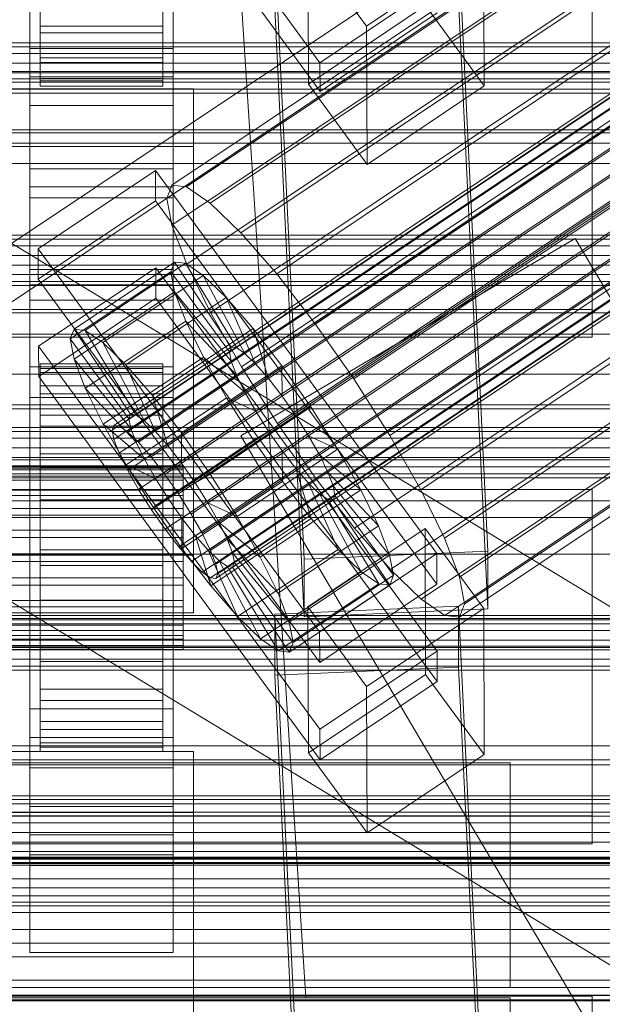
# Model space of a CAD drawing. Header units: millimetres. Extents: x -2233 to 65662, y -50530 to 6847.
# Tile 96 of 256: x 132 to 189, y -34886 to -34789. Entities that reach past the tile are written whole.
import ezdxf

# ---------------------------------------------------------------- set-up
doc = ezdxf.new("R2010")
doc.units = ezdxf.units.MM
for name, color, linetype, lineweight in [('COTAS_O', 1, 'Continuous', 0), ('COTAS_P', 1, 'Continuous', 0), ('frontal_C01', 7, 'Continuous', 0), ('frontal_C02', 7, 'Continuous', 0), ('frontal_C03', 7, 'Continuous', 0), ('frontal_C04', 7, 'Continuous', 0), ('frontal_C05-C03', 7, 'Continuous', 0), ('frontal_mezcladora', 7, 'Continuous', 0), ('frontal_secador', 7, 'Continuous', 0)]:
    doc.layers.add(name, color=color, linetype=linetype, lineweight=lineweight)
doc.dimstyles.new('R19_100', dxfattribs={"dimtxt": 250, "dimasz": 150, "dimexe": 150, "dimexo": 80, "dimgap": 100, "dimtad": 1, "dimtih": 1, "dimtoh": 1, "dimdsep": 46, "dimcen": 0.09, "dimadec": 0, "dimazin": 0, "dimtfac": 1, "dimtdec": 4, "dimtofl": 0, "dimtmove": 0, "dimatfit": 3, "dimfxl": 1, "dimtolj": 1, "dimtzin": 0, "dimarcsym": 0})

# ---------------------------------------------------------------- blocks, each defined once
blk = doc.blocks.new('DIM_R32_40')
at = {"layer": 'COTAS_P'}
for p, q in [((-150, -32200), (550, -32200)), ((550, -32200), (505, -32350)), ((550, -34800), (550, -32200)), ((550, -32200), (595, -32350)), ((550, -34800), (505, -34650)), ((550, -34800), (595, -34650)), ((-150, -34800), (550, -34800))]:
    blk.add_line(p, q, dxfattribs=at)
blk.add_text('2600 P', height=250, rotation=90, dxfattribs=at).set_placement((450, -33500))
blk = doc.blocks.new('DIM_R32_43')
at = {"layer": 'COTAS_O'}
for p, q in [((-650, -34200), (-500, -34155)), ((650, -34200), (500, -34155)), ((-650, -34900), (-650, -34200)), ((-650, -34200), (650, -34200)), ((-650, -34200), (-500, -34245)), ((650, -34200), (500, -34245)), ((650, -34900), (650, -34200))]:
    blk.add_line(p, q, dxfattribs=at)
blk.add_text('1300 O', height=250, dxfattribs=at).set_placement((0, -34100))

msp = doc.modelspace()

# ---------------------------------------------------------------- linework, layer by layer
at = {"layer": 'frontal_C01'}
for p, q in [((133, -34794.799), (133, -34748.751)), ((147, -34748.751), (147, -34794.799)), ((133, -34751.573), (133, -34797.622)), ((147, -34797.622), (147, -34751.573)), ((161.379, -34793.441), (133.847, -34755.729)), ((133, -34803.831), (133, -34757.783)), ((147, -34757.783), (147, -34803.831)), ((133.859, -34758.552), (161.391, -34796.263)), ((133, -34760.605), (133, -34806.654)), ((147, -34806.654), (147, -34760.605)), ((160.247, -34795.539), (160.19, -34781.99)), ((165.926, -34789.847), (160.19, -34781.99)), ((177.394, -34782.139), (165.926, -34789.847)), ((174.943, -34781.689), (177.811, -34841.253)), ((177.451, -34795.688), (177.394, -34782.139)), ((134, -34782.95), (134, -34789.847)), ((134, -34783.26), (134, -34790.501)), ((146, -34789.847), (146, -34782.95)), ((146, -34790.501), (146, -34783.26)), ((159.83, -34842.049), (156.962, -34782.486)), ((134, -34784.425), (134, -34792.961)), ((134, -34784.644), (134, -34793.424)), ((146, -34792.961), (146, -34784.425)), ((146, -34793.424), (146, -34784.644)), ((134, -34785.377), (134, -34794.97)), ((134, -34785.49), (134, -34795.21)), ((134, -34785.74), (134, -34795.737)), ((134, -34785.839), (134, -34789.847)), ((146, -34794.97), (146, -34785.377)), ((146, -34795.21), (146, -34785.49)), ((146, -34795.737), (146, -34785.74)), ((146, -34789.847), (146, -34785.839)), ((172.847, -34785.733), (161.379, -34793.441)), ((134, -34790.501), (134, -34786.641)), ((146, -34786.641), (146, -34790.501)), ((171.715, -34787.831), (160.247, -34795.539)), ((177.451, -34795.688), (171.715, -34787.831)), ((177.811, -34846.899), (174.943, -34787.335)), ((159.83, -34847.695), (156.962, -34788.132)), ((161.391, -34796.263), (172.859, -34788.556)), ((134, -34789.847), (134, -34792.961)), ((134, -34789.847), (146, -34789.847)), ((146, -34792.961), (146, -34789.847)), ((165.926, -34789.847), (165.983, -34803.395)), ((134, -34790.501), (146, -34790.501)), ((134, -34793.424), (134, -34790.501)), ((146, -34790.501), (146, -34793.424)), ((133, -34805.582), (133, -34792.034)), ((133, -34792.034), (147, -34792.034)), ((133, -34801.627), (133, -34792.034)), ((147, -34792.034), (147, -34805.582)), ((147, -34792.034), (147, -34801.627)), ((134, -34792.961), (134, -34794.97)), ((134, -34792.961), (146, -34792.961)), ((134, -34793.424), (146, -34793.424)), ((134, -34795.21), (134, -34793.424)), ((146, -34794.97), (146, -34792.961)), ((146, -34793.424), (146, -34795.21)), ((161.379, -34793.441), (161.391, -34796.263)), ((147, -34794.799), (133, -34794.799)), ((133, -34794.799), (133, -34797.622)), ((147, -34797.622), (147, -34794.799)), ((134, -34794.97), (134, -34795.737)), ((134, -34794.97), (146, -34794.97)), ((134, -34795.21), (146, -34795.21)), ((134, -34795.737), (134, -34795.21)), ((134, -34795.737), (146, -34795.737)), ((146, -34795.737), (146, -34794.97)), ((146, -34795.21), (146, -34795.737)), ((160.247, -34795.539), (165.983, -34803.395)), ((165.983, -34803.395), (177.451, -34795.688)), ((131, -34795.985), (149, -34795.985)), ((149, -34795.985), (149, -34801.63)), ((149, -34795.985), (149, -34841.65)), ((133, -34797.622), (147, -34797.622)), ((149, -34801.63), (131, -34801.63)), ((147, -34801.627), (133, -34801.627)), ((133, -34801.627), (133, -34815.175)), ((147, -34815.175), (147, -34801.627)), ((149, -34847.295), (149, -34801.63)), ((147, -34803.831), (133, -34803.831)), ((133, -34803.831), (133, -34806.654)), ((147, -34806.654), (147, -34803.831)), ((147, -34805.582), (133, -34805.582)), ((133, -34805.582), (133, -34815.175)), ((147, -34815.175), (147, -34805.582)), ((133, -34806.654), (147, -34806.654)), ((133, -34815.175), (147, -34815.175)), ((-425, -34836.344), (425, -34836.344)), ((149, -34841.65), (131, -34841.65)), ((149, -34847.295), (149, -34841.65)), ((177.811, -34841.253), (159.83, -34842.049)), ((159.83, -34842.049), (159.83, -34847.695)), ((177.811, -34846.899), (177.811, -34841.253)), ((425, -34847.856), (-425, -34847.856)), ((131, -34847.295), (149, -34847.295)), ((159.83, -34847.695), (177.811, -34846.899)), ((425, -34850.682), (-425, -34850.682)), ((-425, -34862.194), (425, -34862.194))]:
    msp.add_line(p, q, dxfattribs=at)
at = {"layer": 'frontal_C02'}
for p, q in [((146.872, -34805.433), (331.181, -34682.179)), ((148.32, -34805.591), (332.629, -34682.337)), ((146.383, -34806.716), (330.692, -34683.462)), ((150.629, -34807.179), (334.938, -34683.924)), ((141.045, -34829.397), (354.844, -34686.421)), ((141.218, -34828.942), (355.017, -34685.967)), ((141.731, -34828.998), (355.53, -34686.023)), ((142.549, -34829.561), (356.348, -34686.585)), ((146.887, -34809.352), (331.197, -34686.098)), ((153.641, -34810.088), (337.95, -34686.833)), ((141.224, -34830.331), (355.022, -34687.355)), ((143.617, -34830.591), (357.415, -34687.616)), ((141.742, -34831.681), (355.541, -34688.705)), ((144.861, -34832.02), (358.659, -34689.045)), ((142.565, -34833.354), (356.363, -34690.379)), ((148.35, -34813.162), (332.659, -34689.907)), ((359.995, -34690.774), (146.196, -34833.75)), ((157.152, -34814.12), (341.461, -34690.866)), ((143.635, -34835.238), (357.434, -34692.262)), ((147.533, -34835.662), (361.332, -34692.687)), ((144.881, -34837.202), (358.68, -34694.227)), ((148.779, -34837.627), (362.578, -34694.652)), ((150.672, -34817.885), (334.981, -34694.63)), ((146.218, -34839.115), (360.017, -34696.139)), ((345.231, -34695.747), (160.922, -34819.001)), ((149.85, -34839.51), (363.648, -34696.535)), ((147.554, -34840.844), (361.352, -34697.869)), ((150.672, -34841.184), (364.471, -34698.209)), ((148.798, -34842.273), (362.596, -34699.298)), ((149.865, -34843.304), (363.664, -34700.329)), ((151.191, -34842.534), (364.989, -34699.558)), ((153.694, -34823.2), (338.003, -34699.946)), ((150.683, -34843.866), (364.482, -34700.891)), ((151.196, -34843.922), (364.995, -34700.947)), ((151.369, -34843.468), (365.168, -34700.492)), ((164.693, -34824.398), (349.002, -34701.144)), ((157.211, -34828.745), (341.52, -34705.491)), ((168.21, -34829.943), (352.519, -34706.689)), ((160.982, -34834.142), (345.291, -34710.888)), ((171.232, -34835.259), (355.541, -34712.004)), ((164.752, -34839.023), (349.061, -34715.769)), ((173.554, -34839.982), (357.863, -34716.728)), ((168.263, -34843.056), (352.572, -34719.801)), ((175.016, -34843.792), (359.326, -34720.537)), ((171.275, -34845.965), (355.584, -34722.71)), ((175.521, -34846.427), (359.83, -34723.173)), ((173.584, -34847.553), (357.893, -34724.298)), ((175.032, -34847.71), (359.341, -34724.456)), ((228.298, -34746.19), (130, -34811.926)), ((130, -34817.656), (228.298, -34751.921)), ((133.809, -34811.646), (145.277, -34803.977)), ((145.277, -34803.977), (145.289, -34806.957)), ((145.277, -34803.977), (172.809, -34841.499)), ((146.383, -34806.716), (146.872, -34805.433)), ((146.872, -34805.433), (148.32, -34805.591)), ((148.32, -34805.591), (150.629, -34807.179)), ((145.289, -34806.957), (133.821, -34814.626)), ((172.821, -34844.48), (145.289, -34806.957)), ((146.887, -34809.352), (146.383, -34806.716)), ((150.629, -34807.179), (153.641, -34810.088)), ((148.35, -34813.162), (146.887, -34809.352)), ((153.641, -34810.088), (157.152, -34814.12)), ((186.358, -34810.643), (153.642, -34829.975)), ((446.358, -35250.643), (186.358, -34810.643)), ((133.821, -34814.626), (133.809, -34811.646)), ((161.341, -34849.168), (133.809, -34811.646)), ((137.313, -34819.524), (147.143, -34812.951)), ((138.396, -34819.642), (148.226, -34813.069)), ((147.143, -34812.951), (146.777, -34813.91)), ((148.226, -34813.069), (147.143, -34812.951)), ((147.143, -34812.951), (152.686, -34821.273)), ((149.953, -34814.256), (148.226, -34813.069)), ((148.226, -34813.069), (153.199, -34821.329)), ((133, -34816.669), (133, -34813.688)), ((133, -34813.688), (147, -34813.688)), ((133, -34859.507), (133, -34813.688)), ((133.847, -34821.183), (145.315, -34813.514)), ((136.948, -34820.484), (146.777, -34813.91)), ((145.315, -34813.514), (145.327, -34816.495)), ((145.315, -34813.514), (172.847, -34851.037)), ((146.777, -34813.91), (152.513, -34821.728)), ((146.777, -34813.91), (147.155, -34815.882)), ((147, -34813.688), (147, -34816.669)), ((147, -34813.688), (147, -34859.507)), ((150.672, -34817.885), (148.35, -34813.162)), ((133.821, -34814.626), (161.353, -34852.149)), ((140.123, -34820.83), (149.953, -34814.256)), ((152.207, -34816.432), (149.953, -34814.256)), ((149.953, -34814.256), (154.017, -34821.891)), ((157.152, -34814.12), (160.922, -34819.001)), ((137.325, -34822.456), (147.155, -34815.882)), ((147.155, -34815.882), (152.692, -34822.662)), ((147.155, -34815.882), (148.249, -34818.732)), ((147, -34816.669), (133, -34816.669)), ((133, -34816.669), (133, -34862.487)), ((145.327, -34816.495), (133.859, -34824.164)), ((142.377, -34823.006), (152.207, -34816.432)), ((172.859, -34854.017), (145.327, -34816.495)), ((147, -34862.487), (147, -34816.669)), ((154.833, -34819.449), (152.207, -34816.432)), ((152.207, -34816.432), (155.085, -34822.922)), ((153.694, -34823.2), (150.672, -34817.885)), ((138.419, -34825.305), (148.249, -34818.732)), ((148.249, -34818.732), (153.21, -34824.011)), ((148.249, -34818.732), (149.985, -34822.265)), ((136.948, -34820.484), (137.313, -34819.524)), ((142.856, -34827.847), (137.313, -34819.524)), ((137.313, -34819.524), (138.396, -34819.642)), ((143.369, -34827.903), (138.396, -34819.642)), ((138.396, -34819.642), (140.123, -34820.83)), ((145.003, -34826.022), (154.833, -34819.449)), ((157.653, -34823.1), (154.833, -34819.449)), ((154.833, -34819.449), (156.329, -34824.351)), ((160.922, -34819.001), (164.693, -34824.398)), ((142.683, -34828.301), (136.948, -34820.484)), ((137.325, -34822.456), (136.948, -34820.484)), ((144.188, -34828.465), (140.123, -34820.83)), ((140.123, -34820.83), (142.377, -34823.006)), ((133.859, -34824.164), (133.847, -34821.183)), ((161.379, -34858.706), (133.847, -34821.183)), ((152.513, -34821.728), (142.683, -34828.301)), ((152.686, -34821.273), (142.856, -34827.847)), ((153.199, -34821.329), (143.369, -34827.903)), ((152.513, -34821.728), (152.686, -34821.273)), ((152.692, -34822.662), (152.513, -34821.728)), ((152.686, -34821.273), (153.199, -34821.329)), ((153.199, -34821.329), (154.017, -34821.891)), ((142.862, -34829.235), (137.325, -34822.456)), ((138.419, -34825.305), (137.325, -34822.456)), ((140.156, -34828.839), (149.985, -34822.265)), ((152.692, -34822.662), (142.862, -34829.235)), ((154.017, -34821.891), (144.188, -34828.465)), ((149.985, -34822.265), (154.033, -34825.685)), ((149.985, -34822.265), (152.246, -34826.241)), ((153.21, -34824.011), (152.692, -34822.662)), ((154.017, -34821.891), (155.085, -34822.922)), ((133, -34826.207), (133, -34823.226)), ((133, -34823.226), (147, -34823.226)), ((133, -34869.044), (133, -34823.226)), ((134, -34832.91), (134, -34822.918)), ((134, -34822.918), (134, -34823.364)), ((134, -34822.918), (146, -34822.918)), ((134, -34823.766), (134, -34822.918)), ((134, -34833.121), (134, -34823.364)), ((134, -34823.364), (134, -34825.073)), ((134, -34823.364), (146, -34823.364)), ((145.255, -34829.496), (142.377, -34823.006)), ((142.377, -34823.006), (145.003, -34826.022)), ((155.085, -34822.922), (145.255, -34829.496)), ((146, -34823.364), (146, -34822.918)), ((146, -34822.918), (146, -34832.91)), ((146, -34822.918), (146, -34823.766)), ((146, -34825.073), (146, -34823.364)), ((146, -34823.364), (146, -34833.121)), ((147, -34823.226), (147, -34826.207)), ((147, -34823.226), (147, -34869.044)), ((157.653, -34823.1), (147.823, -34829.674)), ((157.211, -34828.745), (153.694, -34823.2)), ((155.085, -34822.922), (156.329, -34824.351)), ((157.665, -34826.081), (157.653, -34823.1)), ((160.474, -34827.137), (157.653, -34823.1)), ((133.859, -34824.164), (161.391, -34861.686)), ((134, -34833.311), (134, -34823.766)), ((134, -34823.766), (146, -34823.766)), ((134, -34825.849), (134, -34823.766)), ((153.21, -34824.011), (143.38, -34830.585)), ((146, -34823.766), (146, -34833.311)), ((146, -34823.766), (146, -34825.849)), ((156.329, -34824.351), (146.499, -34830.925)), ((154.033, -34825.685), (153.21, -34824.011)), ((156.329, -34824.351), (157.665, -34826.081)), ((164.693, -34824.398), (168.21, -34829.943)), ((134, -34833.931), (134, -34825.073)), ((134, -34825.073), (134, -34827.93)), ((134, -34825.073), (146, -34825.073)), ((143.38, -34830.585), (138.419, -34825.305)), ((140.156, -34828.839), (138.419, -34825.305)), ((146, -34827.93), (146, -34825.073)), ((146, -34825.073), (146, -34833.931)), ((147, -34826.207), (133, -34826.207)), ((133, -34826.207), (133, -34872.025)), ((134, -34834.298), (134, -34825.849)), ((134, -34825.849), (146, -34825.849)), ((134, -34829.027), (134, -34825.849)), ((142.416, -34832.815), (152.246, -34826.241)), ((154.033, -34825.685), (144.203, -34832.259)), ((146.499, -34830.925), (145.003, -34826.022)), ((145.003, -34826.022), (147.823, -34829.674)), ((146, -34825.849), (146, -34834.298)), ((146, -34825.849), (146, -34829.027)), ((147, -34872.025), (147, -34826.207)), ((147.835, -34832.654), (157.665, -34826.081)), ((152.246, -34826.241), (155.103, -34827.568)), ((152.246, -34826.241), (154.877, -34830.389)), ((155.103, -34827.568), (154.033, -34825.685)), ((157.665, -34826.081), (159.001, -34827.993)), ((430, -34827.309), (-430, -34827.309)), ((155.103, -34827.568), (145.274, -34834.142)), ((150.644, -34833.711), (160.474, -34827.137)), ((156.35, -34829.533), (155.103, -34827.568)), ((160.474, -34827.137), (159.001, -34827.993)), ((163.105, -34831.285), (160.474, -34827.137)), ((134, -34835.284), (134, -34827.93)), ((134, -34827.93), (134, -34831.738)), ((134, -34827.93), (146, -34827.93)), ((142.856, -34827.847), (142.683, -34828.301)), ((142.683, -34828.301), (142.862, -34829.235)), ((143.369, -34827.903), (142.856, -34827.847)), ((144.188, -34828.465), (143.369, -34827.903)), ((145.255, -34829.496), (144.188, -34828.465)), ((146, -34831.738), (146, -34827.93)), ((146, -34827.93), (146, -34835.284)), ((159.001, -34827.993), (149.171, -34834.566)), ((159.001, -34827.993), (160.247, -34829.958)), ((134, -34835.803), (134, -34829.027)), ((134, -34829.027), (146, -34829.027)), ((134, -34833.082), (134, -34829.027)), ((144.203, -34832.259), (140.156, -34828.839)), ((142.416, -34832.815), (140.156, -34828.839)), ((141.045, -34829.397), (141.218, -34828.942)), ((141.224, -34830.331), (141.045, -34829.397)), ((141.218, -34828.942), (141.731, -34828.998)), ((141.731, -34828.998), (142.549, -34829.561)), ((142.862, -34829.235), (143.38, -34830.585)), ((146.499, -34830.925), (145.255, -34829.496)), ((146, -34829.027), (146, -34835.803)), ((146, -34829.027), (146, -34833.082)), ((156.35, -34829.533), (146.52, -34836.107)), ((154.877, -34830.389), (156.35, -34829.533)), ((157.686, -34831.446), (156.35, -34829.533)), ((160.982, -34834.142), (157.211, -34828.745)), ((141.742, -34831.681), (141.224, -34830.331)), ((142.549, -34829.561), (143.617, -34830.591)), ((145.047, -34836.963), (154.877, -34830.389)), ((147.823, -34829.674), (147.835, -34832.654)), ((147.823, -34829.674), (150.644, -34833.711)), ((160.247, -34829.958), (150.417, -34836.531)), ((413.642, -35269.975), (153.642, -34829.975)), ((154.877, -34830.389), (157.698, -34834.426)), ((163.105, -34831.285), (160.247, -34829.958)), ((160.247, -34829.958), (161.318, -34831.841)), ((168.21, -34829.943), (171.232, -34835.259)), ((143.38, -34830.585), (144.203, -34832.259)), ((143.617, -34830.591), (144.861, -34832.02)), ((147.835, -34832.654), (146.499, -34830.925)), ((157.686, -34831.446), (147.856, -34838.019)), ((153.275, -34837.859), (163.105, -34831.285)), ((157.698, -34834.426), (157.686, -34831.446)), ((159.022, -34833.175), (157.686, -34831.446)), ((165.365, -34835.261), (163.105, -34831.285)), ((430, -34832.309), (-430, -34832.309)), ((134, -34837.088), (134, -34831.738)), ((134, -34831.738), (134, -34836.239)), ((134, -34831.738), (146, -34831.738)), ((142.565, -34833.354), (141.742, -34831.681)), ((144.203, -34832.259), (145.274, -34834.142)), ((144.861, -34832.02), (146.196, -34833.75)), ((146, -34836.239), (146, -34831.738)), ((146, -34831.738), (146, -34837.088)), ((161.318, -34831.841), (151.488, -34838.415)), ((165.365, -34835.261), (161.318, -34831.841)), ((161.318, -34831.841), (162.14, -34833.515)), ((-148, -34832.91), (148, -34832.91)), ((-148, -34833.121), (148, -34833.121)), ((-148, -34833.311), (148, -34833.311)), ((134, -34833.121), (134, -34832.91)), ((146, -34832.91), (134, -34832.91)), ((134, -34832.91), (134, -34833.311)), ((134, -34837.724), (134, -34833.082)), ((134, -34833.082), (146, -34833.082)), ((134, -34837.738), (134, -34833.082)), ((134, -34833.931), (134, -34833.121)), ((146, -34833.121), (134, -34833.121)), ((146, -34833.311), (134, -34833.311)), ((134, -34833.311), (134, -34834.298)), ((145.274, -34834.142), (142.416, -34832.815)), ((145.047, -34836.963), (142.416, -34832.815)), ((143.635, -34835.238), (142.565, -34833.354)), ((146, -34832.91), (146, -34833.121)), ((146, -34833.311), (146, -34832.91)), ((146, -34833.082), (146, -34837.724)), ((146, -34833.082), (146, -34837.738)), ((146, -34833.121), (146, -34833.931)), ((146, -34834.298), (146, -34833.311)), ((149.171, -34834.566), (147.835, -34832.654)), ((148, -34833.121), (148, -34832.91)), ((148, -34832.91), (148, -34833.311)), ((148, -34833.931), (148, -34833.121)), ((148, -34833.311), (148, -34834.298)), ((159.022, -34833.175), (149.192, -34839.749)), ((160.518, -34838.077), (159.022, -34833.175)), ((160.266, -34834.604), (159.022, -34833.175)), ((-148, -34833.931), (148, -34833.931)), ((-148, -34834.298), (148, -34834.298)), ((134, -34835.284), (134, -34833.931)), ((146, -34833.931), (134, -34833.931)), ((146, -34834.298), (134, -34834.298)), ((134, -34834.298), (134, -34835.803)), ((145.274, -34834.142), (146.52, -34836.107)), ((146, -34833.931), (146, -34835.284)), ((146, -34835.803), (146, -34834.298)), ((146.196, -34833.75), (147.533, -34835.662)), ((148, -34835.284), (148, -34833.931)), ((148, -34834.298), (148, -34835.803)), ((149.171, -34834.566), (150.644, -34833.711)), ((150.644, -34833.711), (153.275, -34837.859)), ((162.14, -34833.515), (152.311, -34840.088)), ((164.752, -34839.023), (160.982, -34834.142)), ((167.102, -34838.794), (162.14, -34833.515)), ((162.14, -34833.515), (162.659, -34834.865)), ((-148, -34835.284), (148, -34835.284)), ((134, -34837.088), (134, -34835.284)), ((146, -34835.284), (134, -34835.284)), ((144.881, -34837.202), (143.635, -34835.238)), ((146, -34835.284), (146, -34837.088)), ((147.868, -34841), (157.698, -34834.426)), ((148, -34837.088), (148, -34835.284)), ((150.417, -34836.531), (149.171, -34834.566)), ((160.266, -34834.604), (150.436, -34841.177)), ((162.659, -34834.865), (152.829, -34841.438)), ((155.535, -34841.835), (165.365, -34835.261)), ((157.698, -34834.426), (160.518, -34838.077)), ((163.144, -34841.094), (160.266, -34834.604)), ((161.333, -34835.635), (160.266, -34834.604)), ((168.196, -34841.644), (162.659, -34834.865)), ((162.659, -34834.865), (162.837, -34835.799)), ((167.102, -34838.794), (165.365, -34835.261)), ((171.232, -34835.259), (173.554, -34839.982)), ((-148, -34835.803), (148, -34835.803)), ((146, -34835.803), (134, -34835.803)), ((134, -34835.803), (134, -34837.724)), ((134, -34836.239), (134, -34839.22)), ((146, -34836.239), (134, -34836.239)), ((134, -34836.239), (134, -34841.126)), ((146.52, -34836.107), (145.047, -34836.963)), ((146, -34837.724), (146, -34835.803)), ((146, -34839.22), (146, -34836.239)), ((146, -34841.126), (146, -34836.239)), ((146.52, -34836.107), (147.856, -34838.019)), ((147.533, -34835.662), (148.779, -34837.627)), ((148, -34835.803), (148, -34837.724)), ((161.333, -34835.635), (151.503, -34842.208)), ((162.151, -34836.197), (152.321, -34842.771)), ((162.664, -34836.253), (152.835, -34842.827)), ((162.837, -34835.799), (153.008, -34842.372)), ((165.397, -34843.27), (161.333, -34835.635)), ((162.151, -34836.197), (161.333, -34835.635)), ((167.125, -34844.457), (162.151, -34836.197)), ((162.664, -34836.253), (162.151, -34836.197)), ((162.837, -34835.799), (162.664, -34836.253)), ((168.208, -34844.575), (162.664, -34836.253)), ((168.573, -34843.616), (162.837, -34835.799)), ((-148, -34837.088), (148, -34837.088)), ((134, -34839.22), (134, -34837.088)), ((146, -34837.088), (134, -34837.088)), ((146.218, -34839.115), (144.881, -34837.202)), ((147.868, -34841), (145.047, -34836.963)), ((146, -34837.088), (146, -34839.22)), ((148, -34839.22), (148, -34837.088)), ((151.488, -34838.415), (150.417, -34836.531)), ((150.417, -34836.531), (153.275, -34837.859)), ((-148, -34837.724), (148, -34837.724)), ((146, -34837.724), (134, -34837.724)), ((134, -34837.724), (134, -34839.93)), ((134, -34839.93), (134, -34837.738)), ((134, -34837.738), (146, -34837.738)), ((134, -34842.678), (134, -34837.738)), ((146, -34839.93), (146, -34837.724)), ((146, -34837.738), (146, -34839.93)), ((146, -34837.738), (146, -34842.678)), ((147.856, -34838.019), (147.868, -34841)), ((147.856, -34838.019), (149.192, -34839.749)), ((148, -34837.724), (148, -34839.93)), ((148.779, -34837.627), (149.85, -34839.51)), ((150.688, -34844.651), (160.518, -34838.077)), ((153.275, -34837.859), (155.535, -34841.835)), ((160.518, -34838.077), (163.144, -34841.094)), ((147.554, -34840.844), (146.218, -34839.115)), ((152.311, -34840.088), (151.488, -34838.415)), ((151.488, -34838.415), (155.535, -34841.835)), ((157.272, -34845.368), (167.102, -34838.794)), ((160.19, -34846.711), (171.658, -34839.042)), ((168.263, -34843.056), (164.752, -34839.023)), ((168.196, -34841.644), (167.102, -34838.794)), ((171.658, -34839.042), (171.715, -34853.348)), ((171.658, -34839.042), (177.394, -34846.859)), ((148, -34839.22), (-148, -34839.22)), ((-148, -34839.93), (148, -34839.93)), ((134, -34839.22), (146, -34839.22)), ((134, -34841.535), (134, -34839.22)), ((146, -34839.93), (134, -34839.93)), ((134, -34839.93), (134, -34842.27)), ((146, -34839.22), (146, -34841.535)), ((146, -34842.27), (146, -34839.93)), ((148, -34841.535), (148, -34839.22)), ((148, -34839.93), (148, -34842.27)), ((149.192, -34839.749), (150.688, -34844.651)), ((149.192, -34839.749), (150.436, -34841.177)), ((149.85, -34839.51), (150.672, -34841.184)), ((152.829, -34841.438), (152.311, -34840.088)), ((152.311, -34840.088), (157.272, -34845.368)), ((173.554, -34839.982), (175.016, -34843.792)), ((148.798, -34842.273), (147.554, -34840.844)), ((150.688, -34844.651), (147.868, -34841)), ((153.314, -34847.667), (163.144, -34841.094)), ((163.144, -34841.094), (165.397, -34843.27)), ((-148, -34841.535), (148, -34841.535)), ((134, -34841.535), (134, -34841.126)), ((134, -34841.126), (134, -34846.066)), ((134, -34841.126), (146, -34841.126)), ((134, -34843.874), (134, -34841.535)), ((146, -34841.535), (134, -34841.535)), ((146, -34846.066), (146, -34841.126)), ((146, -34841.126), (146, -34841.535)), ((146, -34841.535), (146, -34843.874)), ((148, -34843.874), (148, -34841.535)), ((150.436, -34841.177), (153.314, -34847.667)), ((150.436, -34841.177), (151.503, -34842.208)), ((150.672, -34841.184), (151.191, -34842.534)), ((153.008, -34842.372), (152.829, -34841.438)), ((152.829, -34841.438), (158.366, -34848.217)), ((155.535, -34841.835), (157.272, -34845.368)), ((158.366, -34848.217), (168.196, -34841.644)), ((172.809, -34841.499), (161.341, -34849.168)), ((168.573, -34843.616), (168.196, -34841.644)), ((172.821, -34844.48), (172.809, -34841.499)), ((-148, -34842.27), (148, -34842.27)), ((134, -34842.27), (134, -34842.678)), ((146, -34842.27), (134, -34842.27)), ((134, -34842.27), (134, -34844.585)), ((134, -34842.678), (146, -34842.678)), ((134, -34847.565), (134, -34842.678)), ((146, -34842.678), (146, -34842.27)), ((146, -34844.585), (146, -34842.27)), ((146, -34842.678), (146, -34847.565)), ((148, -34842.27), (148, -34844.585)), ((149.865, -34843.304), (148.798, -34842.273)), ((151.191, -34842.534), (151.369, -34843.468)), ((151.503, -34842.208), (155.567, -34849.843)), ((151.503, -34842.208), (152.321, -34842.771)), ((152.321, -34842.771), (157.295, -34851.031)), ((152.321, -34842.771), (152.835, -34842.827)), ((152.835, -34842.827), (153.008, -34842.372)), ((152.835, -34842.827), (158.378, -34851.149)), ((153.008, -34842.372), (158.743, -34850.189)), ((-148, -34843.874), (148, -34843.874)), ((134, -34846.08), (134, -34843.874)), ((134, -34843.874), (134, -34846.066)), ((146, -34843.874), (134, -34843.874)), ((146, -34846.066), (146, -34843.874)), ((146, -34843.874), (146, -34846.08)), ((148, -34846.08), (148, -34843.874)), ((150.683, -34843.866), (149.865, -34843.304)), ((151.196, -34843.922), (150.683, -34843.866)), ((151.369, -34843.468), (151.196, -34843.922)), ((155.567, -34849.843), (165.397, -34843.27)), ((158.743, -34850.189), (168.573, -34843.616)), ((165.397, -34843.27), (167.125, -34844.457)), ((168.208, -34844.575), (168.573, -34843.616)), ((171.275, -34845.965), (168.263, -34843.056)), ((175.016, -34843.792), (175.521, -34846.427)), ((-148, -34844.585), (148, -34844.585)), ((134, -34844.585), (134, -34847.565)), ((146, -34844.585), (134, -34844.585)), ((134, -34844.585), (134, -34846.717)), ((146, -34847.565), (146, -34844.585)), ((146, -34846.717), (146, -34844.585)), ((148, -34844.585), (148, -34846.717)), ((153.314, -34847.667), (150.688, -34844.651)), ((157.295, -34851.031), (167.125, -34844.457)), ((158.378, -34851.149), (168.208, -34844.575)), ((161.353, -34852.149), (172.821, -34844.48)), ((167.125, -34844.457), (168.208, -34844.575)), ((157.272, -34845.368), (158.366, -34848.217)), ((-148, -34846.08), (148, -34846.08)), ((-148, -34846.717), (148, -34846.717)), ((134, -34846.066), (134, -34850.722)), ((134, -34846.066), (146, -34846.066)), ((134, -34848.001), (134, -34846.08)), ((134, -34846.08), (134, -34850.722)), ((146, -34846.08), (134, -34846.08)), ((134, -34846.717), (134, -34852.066)), ((146, -34846.717), (134, -34846.717)), ((134, -34846.717), (134, -34848.521)), ((146, -34850.722), (146, -34846.066)), ((146, -34850.722), (146, -34846.08)), ((146, -34846.08), (146, -34848.001)), ((146, -34852.066), (146, -34846.717)), ((146, -34848.521), (146, -34846.717)), ((148, -34848.001), (148, -34846.08)), ((148, -34846.717), (148, -34848.521)), ((156.962, -34847.445), (174.943, -34846.652)), ((160.247, -34861.017), (160.19, -34846.711)), ((165.926, -34854.528), (160.19, -34846.711)), ((177.394, -34846.859), (165.926, -34854.528)), ((173.584, -34847.553), (171.275, -34845.965)), ((174.943, -34846.652), (174.943, -34852.614)), ((174.943, -34846.652), (177.811, -34905.918)), ((175.521, -34846.427), (175.032, -34847.71)), ((177.451, -34861.165), (177.394, -34846.859)), ((134, -34847.565), (146, -34847.565)), ((134, -34852.066), (134, -34847.565)), ((146, -34847.565), (146, -34852.066)), ((155.567, -34849.843), (153.314, -34847.667)), ((156.962, -34853.407), (156.962, -34847.445)), ((159.83, -34906.711), (156.962, -34847.445)), ((175.032, -34847.71), (173.584, -34847.553)), ((-148, -34848.001), (148, -34848.001)), ((-148, -34848.521), (148, -34848.521)), ((134, -34849.506), (134, -34848.001)), ((134, -34848.001), (134, -34854.777)), ((146, -34848.001), (134, -34848.001)), ((134, -34848.521), (134, -34855.875)), ((146, -34848.521), (134, -34848.521)), ((134, -34848.521), (134, -34849.874)), ((146, -34854.777), (146, -34848.001)), ((146, -34848.001), (146, -34849.506)), ((146, -34855.875), (146, -34848.521)), ((146, -34849.874), (146, -34848.521)), ((148, -34849.506), (148, -34848.001)), ((148, -34848.521), (148, -34849.874)), ((158.366, -34848.217), (158.743, -34850.189)), ((-148, -34849.506), (148, -34849.506)), ((134, -34850.493), (134, -34849.506)), ((134, -34849.506), (134, -34857.955)), ((146, -34849.506), (134, -34849.506)), ((146, -34857.955), (146, -34849.506)), ((146, -34849.506), (146, -34850.493)), ((148, -34850.493), (148, -34849.506)), ((161.341, -34849.168), (161.353, -34852.149)), ((-148, -34849.874), (148, -34849.874)), ((-148, -34850.493), (148, -34850.493)), ((-148, -34850.683), (148, -34850.683)), ((134, -34849.874), (134, -34858.731)), ((146, -34849.874), (134, -34849.874)), ((134, -34849.874), (134, -34850.683)), ((134, -34850.895), (134, -34850.493)), ((134, -34850.493), (134, -34860.039)), ((146, -34850.493), (134, -34850.493)), ((134, -34850.683), (134, -34860.44)), ((146, -34850.683), (134, -34850.683)), ((134, -34850.683), (134, -34850.895)), ((134, -34850.722), (134, -34854.777)), ((134, -34850.722), (146, -34850.722)), ((146, -34858.731), (146, -34849.874)), ((146, -34850.683), (146, -34849.874)), ((146, -34860.039), (146, -34850.493)), ((146, -34850.493), (146, -34850.895)), ((146, -34860.44), (146, -34850.683)), ((146, -34850.895), (146, -34850.683)), ((146, -34854.777), (146, -34850.722)), ((148, -34849.874), (148, -34850.683)), ((148, -34850.895), (148, -34850.493)), ((148, -34850.683), (148, -34850.895)), ((157.295, -34851.031), (155.567, -34849.843)), ((158.743, -34850.189), (158.378, -34851.149)), ((-148, -34850.895), (148, -34850.895)), ((134, -34850.895), (134, -34860.886)), ((146, -34850.895), (134, -34850.895)), ((146, -34860.886), (146, -34850.895)), ((158.378, -34851.149), (157.295, -34851.031)), ((172.847, -34851.037), (161.379, -34858.706)), ((172.859, -34854.017), (172.847, -34851.037)), ((134, -34852.066), (146, -34852.066)), ((134, -34855.875), (134, -34852.066)), ((146, -34852.066), (146, -34855.875)), ((174.943, -34852.614), (156.962, -34853.407)), ((177.811, -34911.88), (174.943, -34852.614)), ((159.83, -34912.673), (156.962, -34853.407)), ((171.715, -34853.348), (160.247, -34861.017)), ((177.451, -34861.165), (171.715, -34853.348)), ((161.391, -34861.686), (172.859, -34854.017)), ((165.926, -34854.528), (165.983, -34868.834)), ((134, -34854.777), (134, -34857.955)), ((134, -34854.777), (146, -34854.777)), ((146, -34857.955), (146, -34854.777)), ((134, -34855.875), (146, -34855.875)), ((134, -34858.731), (134, -34855.875)), ((146, -34855.875), (146, -34858.731)), ((133, -34871.01), (133, -34856.703)), ((133, -34856.703), (147, -34856.703)), ((133, -34866.249), (133, -34856.703)), ((147, -34856.703), (147, -34871.01)), ((147, -34856.703), (147, -34866.249)), ((134, -34857.955), (134, -34860.039)), ((134, -34857.955), (146, -34857.955)), ((146, -34860.039), (146, -34857.955)), ((134, -34858.731), (146, -34858.731)), ((134, -34860.44), (134, -34858.731)), ((146, -34858.731), (146, -34860.44)), ((161.379, -34858.706), (161.391, -34861.686)), ((147, -34859.507), (133, -34859.507)), ((133, -34859.507), (133, -34862.487)), ((134, -34860.039), (134, -34860.886)), ((134, -34860.039), (146, -34860.039)), ((146, -34860.886), (146, -34860.039)), ((147, -34862.487), (147, -34859.507)), ((131, -34860.876), (149, -34860.876)), ((134, -34860.44), (146, -34860.44)), ((134, -34860.886), (134, -34860.44)), ((134, -34860.886), (146, -34860.886)), ((146, -34860.44), (146, -34860.886)), ((149, -34860.876), (149, -34866.837)), ((149, -34860.876), (149, -34906.313)), ((160.247, -34861.017), (165.983, -34868.834)), ((165.983, -34868.834), (177.451, -34861.165)), ((133, -34862.487), (147, -34862.487)), ((149, -34866.837), (131, -34866.837)), ((147, -34866.249), (133, -34866.249)), ((133, -34866.249), (133, -34880.555)), ((147, -34880.555), (147, -34866.249)), ((149, -34912.274), (149, -34866.837)), ((147, -34869.044), (133, -34869.044)), ((133, -34869.044), (133, -34872.025)), ((147, -34872.025), (147, -34869.044)), ((147, -34871.01), (133, -34871.01)), ((133, -34871.01), (133, -34880.555)), ((147, -34880.555), (147, -34871.01)), ((133, -34872.025), (147, -34872.025)), ((133, -34880.555), (147, -34880.555))]:
    msp.add_line(p, q, dxfattribs=at)
at = {"layer": 'frontal_C03'}
for p, q in [((1422.787, -35595.6), (-1407.213, -33876.74)), ((1407.213, -35621.241), (-1422.787, -33902.381)), ((1250, -34791.491), (-1250, -34791.491)), ((1250, -34791.877), (-1250, -34791.877)), ((1250, -34792.543), (-1250, -34792.543)), ((-1250, -34793.475), (1250, -34793.475)), ((1250, -34794.417), (-1250, -34794.417)), ((1250, -34795.349), (-1250, -34795.349)), ((1250, -34796.015), (-1250, -34796.015)), ((1250, -34796.401), (-1250, -34796.401)), ((-1415, -34801.304), (1415, -34801.304)), ((1250, -34810.324), (-1250, -34810.324)), ((1250, -34810.711), (-1250, -34810.711)), ((1250, -34811.376), (-1250, -34811.376)), ((-1250, -34812.309), (1250, -34812.309)), ((1250, -34813.251), (-1250, -34813.251)), ((1250, -34814.183), (-1250, -34814.183)), ((1250, -34814.849), (-1250, -34814.849)), ((1250, -34815.235), (-1250, -34815.235)), ((1250, -34829.158), (-1250, -34829.158)), ((1250, -34829.544), (-1250, -34829.544)), ((1250, -34830.21), (-1250, -34830.21)), ((-1250, -34831.143), (1250, -34831.143)), ((1250, -34832.084), (-1250, -34832.084)), ((1250, -34833.017), (-1250, -34833.017)), ((1250, -34833.683), (-1250, -34833.683)), ((1250, -34834.069), (-1250, -34834.069)), ((1250, -34847.992), (-1250, -34847.992)), ((1250, -34848.378), (-1250, -34848.378)), ((1250, -34849.044), (-1250, -34849.044)), ((-1250, -34849.977), (1250, -34849.977)), ((1250, -34850.918), (-1250, -34850.918)), ((1250, -34851.851), (-1250, -34851.851)), ((1250, -34852.517), (-1250, -34852.517)), ((1250, -34852.903), (-1250, -34852.903)), ((1250, -34866.826), (-1250, -34866.826)), ((1250, -34867.212), (-1250, -34867.212)), ((1250, -34867.878), (-1250, -34867.878)), ((-1250, -34868.81), (1250, -34868.81)), ((1250, -34869.752), (-1250, -34869.752)), ((1250, -34870.685), (-1250, -34870.685)), ((1250, -34871.35), (-1250, -34871.35)), ((1250, -34871.737), (-1250, -34871.737))]:
    msp.add_line(p, q, dxfattribs=at)
at = {"layer": 'frontal_C04'}
for p, q in [((188, -34817.584), (188, -34785.634)), ((188, -34788.371), (188, -34820.32)), ((-188, -34817.584), (188, -34817.584)), ((188, -34817.584), (188, -34820.32)), ((188, -34820.32), (-188, -34820.32)), ((188, -34835.227), (-188, -34835.227)), ((188, -34867.177), (188, -34835.227)), ((188, -34835.227), (188, -34837.963)), ((-188, -34837.963), (188, -34837.963)), ((188, -34837.963), (188, -34869.913)), ((225, -34860.308), (-225, -34860.308)), ((225, -34861.678), (-225, -34861.678)), ((225, -34865.58), (-225, -34865.58)), ((-188, -34867.177), (188, -34867.177)), ((188, -34867.177), (188, -34869.913)), ((188, -34869.913), (-188, -34869.913)), ((250, -34871.308), (-250, -34871.308)), ((250, -34871.841), (-250, -34871.841)), ((225, -34871.42), (-225, -34871.42)), ((250, -34873.358), (-250, -34873.358)), ((250, -34875.629), (-250, -34875.629)), ((-250, -34878.308), (250, -34878.308)), ((-225, -34878.308), (225, -34878.308)), ((250, -34880.987), (-250, -34880.987)), ((250, -34883.258), (-250, -34883.258)), ((250, -34884.775), (-250, -34884.775)), ((250, -34885.308), (-250, -34885.308)), ((225, -34885.197), (-225, -34885.197)), ((188, -34884.82), (-188, -34884.82)), ((188, -34916.77), (188, -34884.82)), ((188, -34884.82), (188, -34887.556))]:
    msp.add_line(p, q, dxfattribs=at)
at = {"layer": 'frontal_C05-C03'}
for p, q in [((-210, -34794.285), (250, -34794.285)), ((250, -34800.285), (-210, -34800.285)), ((250, -34803.285), (-210, -34803.285)), ((-210, -34817.928), (250, -34817.928)), ((250, -34823.928), (-210, -34823.928)), ((250, -34826.928), (-210, -34826.928)), ((-210, -34841.57), (250, -34841.57)), ((250, -34847.57), (-210, -34847.57)), ((250, -34850.57), (-210, -34850.57)), ((-210, -34865.213), (250, -34865.213)), ((250, -34871.213), (-210, -34871.213)), ((250, -34874.213), (-210, -34874.213))]:
    msp.add_line(p, q, dxfattribs=at)
at = {"layer": 'frontal_mezcladora'}
for p, q in [((160, -34885), (150, -34730)), ((-465, -34795), (295, -34795)), ((-600, -34820), (600, -34820)), ((-180, -34862), (180, -34862)), ((180, -34884), (180, -34862)), ((-600, -34875), (600, -34875)), ((-180, -34884), (180, -34884)), ((-180, -34885), (180, -34885)), ((-160, -34885), (160, -34885)), ((180, -34915), (180, -34885))]:
    msp.add_line(p, q, dxfattribs=at)
at = {"layer": 'frontal_secador'}
for p, q in [((-1250, -34866), (1250, -34866)), ((-1250, -34872), (1250, -34872)), ((-1250, -34875), (1250, -34875)), ((1250, -34876), (-1250, -34876)), ((-1250, -34876.659), (1250, -34876.659)), ((1250, -34879.659), (-1250, -34879.659)), ((-1250, -34881), (1250, -34881)), ((1250, -34884), (-1250, -34884)), ((-1250, -34884.728), (1250, -34884.728))]:
    msp.add_line(p, q, dxfattribs=at)

# ---------------------------------------------------------------- dimensions: what is measured, and where the dimension line sits
at = {"layer": 'COTAS_O'}
dim = msp.add_aligned_dim(p1=(-650, -34900), p2=(650, -34900), distance=700, text='<> O', dimstyle='R19_100', dxfattribs=at)
dim.commit()
dim.dimension.update_dxf_attribs({"geometry": 'DIM_R32_43', "text_midpoint": (0, -34200)})
at = {"layer": 'COTAS_P'}
dim = msp.add_aligned_dim(p1=(-150, -34800), p2=(-150, -32200), distance=-700, text='<> P', dimstyle='R19_100', dxfattribs=at)
dim.commit()
dim.dimension.update_dxf_attribs({"geometry": 'DIM_R32_40', "text_midpoint": (550, -33500)})

doc.saveas('drawing.dxf')
